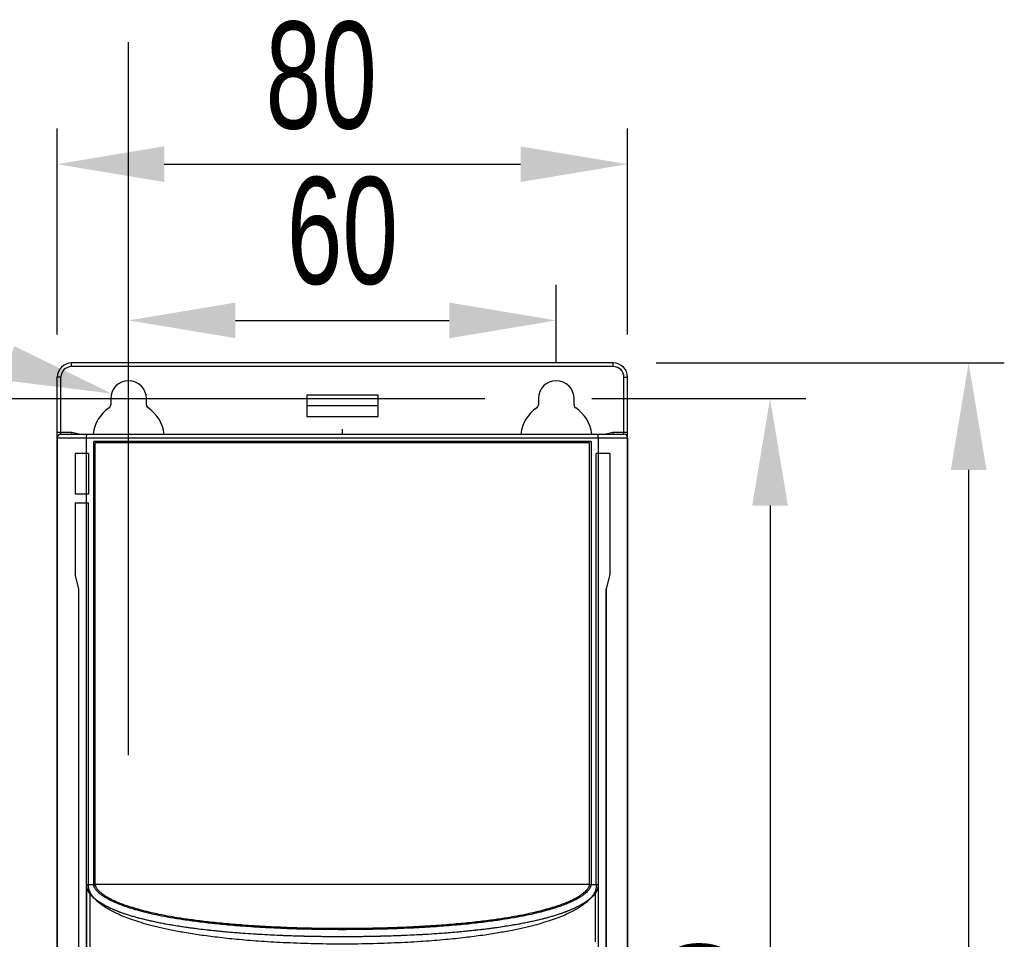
# Model space of a CAD drawing. Header units: millimetres. Extents: x 802 to 9345, y -804 to 1180.
# Tile 71 of 189: x 1734 to 1872, y -250 to -121. Entities that reach past the tile are written whole.
import ezdxf

# ---------------------------------------------------------------- set-up
doc = ezdxf.new("R2010")
doc.units = ezdxf.units.MM
doc.header["$LTSCALE"] = 30.734
doc.header["$PDMODE"] = 3
doc.header["$PDSIZE"] = 0.3
doc.layers.get('0').update_dxf_attribs({"linetype": 'CONTINUOUS'})
doc.layers.get('Defpoints').update_dxf_attribs({"linetype": 'CONTINUOUS'})
doc.layers.add('dimension', color=3, linetype='CONTINUOUS')
doc.styles.get("Standard").update_dxf_attribs({"font": 'txt', "width": 0.7})
doc.dimstyles.get("Standard").update_dxf_attribs({"dimtxt": 10, "dimasz": 10, "dimexe": 10, "dimexo": 3, "dimgap": 3, "dimtad": 1, "dimdec": 1, "dimdsep": 46, "dimtxsty": 'Standard', "dimcen": 10, "dimclrd": 2, "dimclre": 2, "dimclrt": 2, "dimadec": 0, "dimazin": 0, "dimtp": 0.01, "dimtm": 0.01, "dimtfac": 1, "dimtofl": 0, "dimtmove": 0, "dimatfit": 3, "dimfxl": 1, "dimtolj": 1, "dimarcsym": 0})

# ---------------------------------------------------------------- blocks, each defined once
blk = doc.blocks.new('*D8030')
at = {"layer": 'Defpoints', "color": 0, "transparency": 16777216}
for p in [(1819.21, -141.14), (1739.21, -170.02), (1819.21, -170.02)]:
    blk.add_point(p, dxfattribs=at)
at = {"layer": 'dimension', "lineweight": -2, "transparency": 16777216}
for p, q in [((1739.21, -165.02), (1739.21, -136.14)), ((1819.21, -165.02), (1819.21, -136.14)), ((1754.21, -141.14), (1804.21, -141.14))]:
    blk.add_line(p, q, dxfattribs=at)
at = {"layer": 'dimension', "transparency": 16777216}
for points in [[(1754.21, -138.64), (1754.21, -143.64), (1739.21, -141.14)], [(1804.21, -138.64), (1804.21, -143.64), (1819.21, -141.14)]]:
    blk.add_solid(points, dxfattribs=at)
at = {"layer": 'dimension', "transparency": 16777216, "insert": (1776.23, -121.14), "char_height": 15, "attachment_point": 2}
blk.add_mtext('\\A1;80', dxfattribs=at)
blk = doc.blocks.new('*D8131')
at = {"layer": 'Defpoints', "color": 0, "transparency": 16777216}
for p in [(1818.21, -169.02), (1818.21, -354.02), (1867.07, -354.02)]:
    blk.add_point(p, dxfattribs=at)
at = {"layer": 'dimension', "lineweight": -2, "transparency": 16777216}
for p, q in [((1823.21, -169.02), (1872.07, -169.02)), ((1867.07, -184.02), (1867.07, -339.02)), ((1823.21, -354.02), (1872.07, -354.02))]:
    blk.add_line(p, q, dxfattribs=at)
at = {"layer": 'dimension', "transparency": 16777216}
for points in [[(1864.57, -184.02), (1869.57, -184.02), (1867.07, -169.02)], [(1864.57, -339.02), (1869.57, -339.02), (1867.07, -354.02)]]:
    blk.add_solid(points, dxfattribs=at)
at = {"layer": 'dimension', "transparency": 16777216, "insert": (1847.07, -265.5), "char_height": 15, "attachment_point": 2, "rotation": 90}
blk.add_mtext('\\A1;185', dxfattribs=at)
blk = doc.blocks.new('*D82')
at = {"layer": 'Defpoints', "color": 0, "transparency": 16777216}
for p in [(1746.81, -173.31), (1751.61, -174.72)]:
    blk.add_point(p, dxfattribs=at)
at = {"layer": 'dimension', "lineweight": -2, "transparency": 16777216}
for p, q in [((1749.21, -224.02), (1749.21, -124.02)), ((1684.36, -154.84), (1732.43, -169.05)), ((1699.21, -174.02), (1799.21, -174.02))]:
    blk.add_line(p, q, dxfattribs=at)
at = {"layer": 'dimension', "transparency": 16777216}
blk.add_solid([(1733.14, -166.65), (1731.72, -171.45), (1746.81, -173.31)], dxfattribs=at)
at = {"layer": 'dimension', "transparency": 16777216, "insert": (1701.09, -146.75), "char_height": 15, "attachment_point": 5, "rotation": 343.5246}
blk.add_mtext('\\A1;∅5', dxfattribs=at)
blk = doc.blocks.new('*D90')
at = {"layer": 'Defpoints', "color": 0, "transparency": 16777216}
for p in [(1809.21, -163.05), (1749.21, -174.02), (1809.21, -174.02)]:
    blk.add_point(p, dxfattribs=at)
at = {"layer": 'dimension', "lineweight": -2, "transparency": 16777216}
for p, q in [((1749.21, -169.02), (1749.21, -158.05)), ((1809.21, -169.02), (1809.21, -158.05)), ((1764.21, -163.05), (1794.21, -163.05))]:
    blk.add_line(p, q, dxfattribs=at)
at = {"layer": 'dimension', "transparency": 16777216}
for points in [[(1764.21, -160.55), (1764.21, -165.55), (1749.21, -163.05)], [(1794.21, -160.55), (1794.21, -165.55), (1809.21, -163.05)]]:
    blk.add_solid(points, dxfattribs=at)
at = {"layer": 'dimension', "transparency": 16777216, "insert": (1779.21, -150.55), "char_height": 15, "attachment_point": 5}
blk.add_mtext('\\A1;60', dxfattribs=at)
blk = doc.blocks.new('*D91')
at = {"layer": 'Defpoints', "color": 0, "transparency": 16777216}
for p in [(1809.21, -174.02), (1809.21, -349.02), (1839.21, -349.02)]:
    blk.add_point(p, dxfattribs=at)
at = {"layer": 'dimension', "lineweight": -2, "transparency": 16777216}
for p, q in [((1814.21, -174.02), (1844.21, -174.02)), ((1839.21, -189.02), (1839.21, -334.02)), ((1814.21, -349.02), (1844.21, -349.02))]:
    blk.add_line(p, q, dxfattribs=at)
at = {"layer": 'dimension', "transparency": 16777216}
for points in [[(1836.71, -189.02), (1841.71, -189.02), (1839.21, -174.02)], [(1836.71, -334.02), (1841.71, -334.02), (1839.21, -349.02)]]:
    blk.add_solid(points, dxfattribs=at)
at = {"layer": 'dimension', "transparency": 16777216, "insert": (1826.71, -261.52), "char_height": 15, "attachment_point": 5, "rotation": 90}
blk.add_mtext('\\A1;175', dxfattribs=at)

msp = doc.modelspace()

# ---------------------------------------------------------------- linework, layer by layer
at = {"linetype": 'Continuous'}
for p, q in [((1741.21, -169.52), (1741.21, -169.02)), ((1817.21, -169.02), (1741.21, -169.02)), ((1817.21, -169.52), (1741.21, -169.52)), ((1817.21, -169.52), (1817.21, -169.02)), ((1739.21, -352.02), (1739.21, -171.02)), ((1739.71, -171.02), (1739.21, -171.02)), ((1739.71, -179.02), (1739.71, -171.02)), ((1818.71, -179.02), (1818.71, -171.02)), ((1818.71, -171.02), (1819.21, -171.02)), ((1819.21, -352.02), (1819.21, -171.02)), ((1746.71, -174.02), (1746.71, -174.91)), ((1751.71, -174.91), (1751.71, -174.02)), ((1774.21, -173.52), (1774.21, -176.52)), ((1784.21, -173.52), (1774.21, -173.52)), ((1784.21, -176.52), (1784.21, -173.52)), ((1806.71, -174.02), (1806.71, -174.91)), ((1811.71, -174.91), (1811.71, -174.02)), ((1784.21, -175.02), (1774.21, -175.02)), ((1774.21, -176.52), (1784.21, -176.52)), ((1739.21, -178.72), (1741.25, -178.72)), ((1739.21, -179.52), (1739.21, -284.66)), ((1739.21, -179.52), (1743.32, -179.52)), ((1739.21, -179.52), (1819.21, -179.52)), ((1739.71, -179.02), (1818.71, -179.02)), ((1741.25, -178.72), (1741.21, -179.02)), ((1741.25, -178.72), (1742.45, -179.02)), ((1743.32, -253.2), (1743.32, -179.52)), ((1743.32, -242.17), (1743.32, -179.52)), ((1779.21, -179.02), (1779.21, -178.3)), ((1815.1, -179.52), (1815.1, -242.17)), ((1815.1, -179.52), (1815.1, -252.92)), ((1815.1, -179.52), (1819.21, -179.52)), ((1815.97, -179.02), (1817.17, -178.72)), ((1817.17, -178.72), (1819.21, -178.72)), ((1817.17, -178.72), (1817.21, -179.02)), ((1819.21, -179.52), (1819.21, -284.66)), ((1744.32, -242.17), (1744.32, -180.02)), ((1814.1, -180.02), (1744.32, -180.02)), ((1744.52, -242.17), (1744.52, -180.22)), ((1813.9, -180.22), (1744.52, -180.22)), ((1813.9, -242.17), (1813.9, -180.22)), ((1814.1, -180.02), (1814.1, -242.17)), ((1741.71, -181.72), (1741.71, -187.42)), ((1743.58, -181.7), (1743.58, -187.42)), ((1814.83, -242.17), (1814.83, -181.7)), ((1816.71, -181.72), (1816.71, -198.71)), ((1743.58, -187.42), (1741.71, -187.42)), ((1741.71, -188.62), (1741.71, -198.71)), ((1741.71, -188.62), (1743.58, -188.62)), ((1743.58, -242.17), (1743.58, -188.62)), ((1742.21, -200.71), (1741.71, -198.71)), ((1816.71, -198.71), (1816.21, -200.71)), ((1742.21, -322.32), (1742.21, -200.71)), ((1816.21, -200.71), (1816.21, -322.32)), ((1816.21, -283.91), (1816.21, -200.71)), ((1743.32, -242.17), (1743.32, -253.2)), ((1743.32, -242.17), (1744.52, -242.17)), ((1813.9, -242.17), (1744.52, -242.17)), ((1813.9, -242.17), (1815.1, -242.17)), ((1815.1, -242.17), (1815.1, -252.92)), ((1743.76, -243.17), (1743.76, -251.27)), ((1814.65, -243.17), (1814.65, -250.22))]:
    msp.add_line(p, q, dxfattribs=at)
for centre, radius, start, end in [((1741.21, -171.02), 2, 90, 180), ((1741.21, -171.02), 1.5, 90, 180), ((1817.21, -171.02), 2, 0, 90), ((1817.21, -171.02), 1.5, 0, 90), ((1749.21, -174.02), 2.5, 0, 180), ((1809.21, -174.02), 2.5, 0, 180), ((1749.21, -179.52), 5, 123.0557, 174.2549), ((1746.21, -174.91), 0.5, 303.0557, 0), ((1752.21, -174.91), 0.5, 180, 236.9443), ((1749.21, -179.52), 5, 5.7451, 56.9443), ((1809.21, -179.52), 5, 123.0557, 174.2549), ((1806.21, -174.91), 0.5, 303.0557, 0), ((1812.21, -174.91), 0.5, 180, 236.9443), ((1809.21, -179.52), 5, 5.7451, 56.9443), ((1739.71, -179.52), 0.5, 90, 180), ((1818.71, -179.52), 0.5, 0, 90)]:
    msp.add_arc(centre, radius, start, end, dxfattribs=at)
for points, knots in [([(1743.32, -179.52), (1743.32, -179.45), (1743.32, -179.36), (1743.33, -179.24), (1743.33, -179.17), (1743.34, -179.1), (1743.35, -179.06), (1743.35, -179.03), (1743.36, -179.02), (1743.37, -179.02)], [0, 0, 0, 0, 0.378615, 0.549652, 0.699636, 0.822988, 0.915318, 0.973871, 1, 1, 1, 1]), ([(1815.1, -179.52), (1815.1, -179.45), (1815.1, -179.36), (1815.09, -179.24), (1815.08, -179.17), (1815.08, -179.1), (1815.07, -179.06), (1815.06, -179.03), (1815.06, -179.02), (1815.05, -179.02)], [0, 0, 0, 0, 0.378615, 0.549652, 0.699636, 0.822988, 0.915318, 0.973871, 1, 1, 1, 1]), ([(1743.58, -181.7), (1743.5, -181.7), (1743.34, -181.7), (1743.11, -181.7), (1742.89, -181.7), (1742.68, -181.7), (1742.49, -181.7), (1742.32, -181.7), (1742.16, -181.71), (1742.03, -181.71), (1741.92, -181.71), (1741.83, -181.71), (1741.77, -181.71), (1741.73, -181.71), (1741.71, -181.72), (1741.71, -181.72)], [0, 0, 0, 0, 0.128947, 0.253145, 0.371317, 0.482251, 0.584808, 0.677935, 0.760676, 0.832182, 0.891718, 0.938675, 0.972573, 0.99307, 1, 1, 1, 1]), ([(1816.71, -181.72), (1816.7, -181.72), (1816.69, -181.71), (1816.65, -181.71), (1816.59, -181.71), (1816.5, -181.71), (1816.39, -181.71), (1816.25, -181.71), (1816.1, -181.7), (1815.92, -181.7), (1815.73, -181.7), (1815.53, -181.7), (1815.3, -181.7), (1815.07, -181.7), (1814.91, -181.7), (1814.83, -181.7)], [0, 0, 0, 0, 0.00693, 0.027426, 0.061324, 0.108281, 0.167818, 0.239324, 0.322065, 0.415192, 0.517749, 0.628683, 0.746856, 0.871053, 1, 1, 1, 1]), ([(1815.1, -242.17), (1815.1, -242.27), (1815.08, -242.47), (1814.98, -242.85), (1814.76, -243.3), (1814.4, -243.77), (1813.97, -244.18), (1813.5, -244.54), (1812.84, -244.97), (1811.97, -245.43), (1810.89, -245.89), (1809.78, -246.3), (1808.66, -246.65), (1807.14, -247.07), (1805.22, -247.51), (1802.89, -247.94), (1800.55, -248.29), (1798.2, -248.58), (1795.84, -248.82), (1792.69, -249.09), (1788.73, -249.32), (1783.97, -249.48), (1779.21, -249.53), (1774.45, -249.48), (1769.69, -249.32), (1765.73, -249.09), (1762.58, -248.82), (1760.22, -248.58), (1757.86, -248.29), (1755.52, -247.94), (1753.2, -247.51), (1751.28, -247.07), (1749.76, -246.65), (1748.64, -246.3), (1747.53, -245.89), (1746.45, -245.43), (1745.58, -244.97), (1744.92, -244.54), (1744.45, -244.18), (1744.02, -243.77), (1743.65, -243.3), (1743.43, -242.85), (1743.34, -242.47), (1743.32, -242.27), (1743.32, -242.17)], [0, 0, 0, 0, 0.003922, 0.007841, 0.01565, 0.023447, 0.031232, 0.039007, 0.046778, 0.062305, 0.077832, 0.093365, 0.108905, 0.124453, 0.155577, 0.186743, 0.217949, 0.249191, 0.280467, 0.311773, 0.374457, 0.437211, 0.5, 0.562789, 0.625543, 0.688227, 0.719533, 0.750809, 0.782051, 0.813257, 0.844423, 0.875547, 0.891095, 0.906635, 0.922168, 0.937695, 0.953222, 0.960993, 0.968768, 0.976553, 0.98435, 0.992159, 0.996078, 1, 1, 1, 1]), ([(1815.1, -242.17), (1815.1, -242.24), (1815.09, -242.39), (1815.05, -242.61), (1814.98, -242.84), (1814.87, -243.08), (1814.72, -243.34), (1814.53, -243.61), (1814.27, -243.89), (1813.95, -244.19), (1813.56, -244.49), (1813.09, -244.81), (1812.53, -245.13), (1811.89, -245.46), (1811.14, -245.79), (1810.28, -246.12), (1809.3, -246.45), (1808.18, -246.79), (1806.92, -247.12), (1805.49, -247.44), (1803.88, -247.76), (1802.08, -248.06), (1800.05, -248.36), (1797.77, -248.63), (1795.21, -248.88), (1792.33, -249.11), (1789.09, -249.3), (1785.42, -249.44), (1781.32, -249.52), (1777.04, -249.52), (1772.95, -249.44), (1769.28, -249.29), (1766.05, -249.1), (1763.18, -248.88), (1760.62, -248.63), (1758.35, -248.35), (1756.32, -248.06), (1754.52, -247.75), (1752.91, -247.44), (1751.49, -247.11), (1750.23, -246.78), (1749.12, -246.45), (1748.14, -246.12), (1747.28, -245.79), (1746.53, -245.46), (1745.88, -245.13), (1745.33, -244.81), (1744.86, -244.49), (1744.47, -244.19), (1744.15, -243.89), (1743.89, -243.61), (1743.69, -243.34), (1743.55, -243.08), (1743.44, -242.84), (1743.37, -242.61), (1743.33, -242.39), (1743.32, -242.24), (1743.32, -242.17)], [0, 0, 0, 0, 0.002862, 0.005811, 0.008939, 0.012352, 0.016177, 0.020542, 0.025541, 0.031255, 0.037771, 0.045181, 0.053588, 0.063103, 0.073845, 0.085949, 0.099562, 0.114849, 0.131992, 0.151199, 0.172701, 0.19676, 0.223674, 0.253786, 0.287504, 0.325333, 0.367888, 0.41587, 0.470619, 0.530191, 0.584779, 0.632677, 0.675152, 0.712913, 0.74657, 0.776627, 0.803493, 0.827509, 0.848972, 0.868145, 0.885257, 0.900516, 0.914104, 0.926188, 0.936916, 0.946421, 0.954823, 0.962232, 0.968747, 0.974462, 0.979461, 0.983825, 0.98765, 0.991062, 0.99419, 0.997138, 1, 1, 1, 1]), ([(1743.76, -243.17), (1743.74, -243.12), (1743.7, -243.01), (1743.65, -242.84), (1743.61, -242.64), (1743.59, -242.41), (1743.58, -242.25), (1743.58, -242.17)], [0, 0, 0, 0, 0.156627, 0.335294, 0.535362, 0.756885, 1, 1, 1, 1]), ([(1814.1, -242.17), (1814.1, -242.2), (1814.09, -242.27), (1814.07, -242.37), (1814.04, -242.49), (1813.98, -242.63), (1813.89, -242.79), (1813.75, -242.97), (1813.56, -243.18), (1813.3, -243.42), (1812.97, -243.68), (1812.56, -243.96), (1812.06, -244.25), (1811.46, -244.55), (1810.76, -244.86), (1809.94, -245.18), (1808.99, -245.5), (1807.91, -245.82), (1806.68, -246.14), (1805.28, -246.46), (1803.7, -246.77), (1801.92, -247.08), (1799.92, -247.36), (1797.66, -247.64), (1795.12, -247.89), (1792.26, -248.11), (1789.04, -248.3), (1785.39, -248.44), (1781.31, -248.52), (1777.05, -248.52), (1772.98, -248.44), (1769.33, -248.29), (1766.12, -248.11), (1763.26, -247.88), (1760.73, -247.63), (1758.48, -247.36), (1756.48, -247.07), (1754.7, -246.77), (1753.12, -246.46), (1751.73, -246.14), (1750.5, -245.82), (1749.42, -245.5), (1748.48, -245.18), (1747.66, -244.86), (1746.95, -244.55), (1746.36, -244.25), (1745.86, -243.96), (1745.44, -243.68), (1745.11, -243.42), (1744.86, -243.18), (1744.67, -242.97), (1744.53, -242.79), (1744.44, -242.63), (1744.38, -242.49), (1744.34, -242.37), (1744.32, -242.27), (1744.32, -242.2), (1744.32, -242.17)], [0, 0, 0, 0, 0.002862, 0.005811, 0.008939, 0.012352, 0.016177, 0.020542, 0.025541, 0.031255, 0.037771, 0.045181, 0.053588, 0.063103, 0.073845, 0.085949, 0.099562, 0.114849, 0.131992, 0.151199, 0.172701, 0.19676, 0.223674, 0.253786, 0.287504, 0.325333, 0.367888, 0.41587, 0.470619, 0.530191, 0.584779, 0.632677, 0.675152, 0.712913, 0.74657, 0.776627, 0.803493, 0.827509, 0.848972, 0.868145, 0.885257, 0.900516, 0.914104, 0.926188, 0.936916, 0.946421, 0.954823, 0.962232, 0.968747, 0.974462, 0.979461, 0.983825, 0.98765, 0.991062, 0.99419, 0.997138, 1, 1, 1, 1]), ([(1744.52, -242.17), (1744.52, -242.19), (1744.52, -242.24), (1744.54, -242.32), (1744.57, -242.42), (1744.62, -242.53), (1744.7, -242.67), (1744.82, -242.84), (1745, -243.04), (1745.24, -243.27), (1745.56, -243.52), (1745.96, -243.79), (1746.45, -244.07), (1747.04, -244.37), (1747.73, -244.68), (1748.54, -244.99), (1749.48, -245.31), (1750.55, -245.63), (1751.77, -245.95), (1753.16, -246.26), (1754.73, -246.57), (1756.51, -246.88), (1758.51, -247.16), (1760.75, -247.43), (1763.28, -247.68), (1766.13, -247.91), (1769.34, -248.09), (1772.98, -248.24), (1777.06, -248.32), (1781.3, -248.32), (1785.38, -248.24), (1789.03, -248.1), (1792.25, -247.91), (1795.1, -247.69), (1797.64, -247.44), (1799.89, -247.17), (1801.89, -246.88), (1803.67, -246.58), (1805.24, -246.27), (1806.63, -245.95), (1807.86, -245.63), (1808.93, -245.31), (1809.87, -244.99), (1810.68, -244.68), (1811.38, -244.37), (1811.97, -244.07), (1812.46, -243.79), (1812.86, -243.52), (1813.17, -243.27), (1813.42, -243.04), (1813.6, -242.84), (1813.72, -242.67), (1813.8, -242.53), (1813.85, -242.42), (1813.88, -242.32), (1813.89, -242.24), (1813.9, -242.19), (1813.9, -242.17)], [0, 0, 0, 0, 0.002862, 0.00581, 0.008938, 0.01235, 0.016175, 0.020539, 0.025538, 0.031253, 0.037768, 0.045177, 0.053579, 0.063084, 0.073812, 0.085896, 0.099484, 0.114743, 0.131855, 0.151028, 0.172491, 0.196507, 0.223373, 0.25343, 0.287087, 0.324848, 0.367323, 0.415221, 0.469809, 0.529381, 0.58413, 0.632112, 0.674667, 0.712496, 0.746214, 0.776326, 0.80324, 0.827299, 0.848801, 0.868008, 0.885151, 0.900438, 0.914051, 0.926155, 0.936897, 0.946412, 0.954819, 0.962229, 0.968745, 0.974459, 0.979458, 0.983823, 0.987648, 0.991061, 0.994189, 0.997138, 1, 1, 1, 1]), ([(1814.83, -242.17), (1814.83, -242.25), (1814.83, -242.41), (1814.8, -242.64), (1814.76, -242.84), (1814.71, -243.01), (1814.67, -243.12), (1814.65, -243.17)], [0, 0, 0, 0, 0.243115, 0.464638, 0.664706, 0.843374, 1, 1, 1, 1]), ([(1814.65, -243.17), (1814.61, -243.26), (1814.51, -243.47), (1814.31, -243.77), (1814.05, -244.09), (1813.73, -244.43), (1813.33, -244.79), (1812.84, -245.15), (1812.27, -245.52), (1811.6, -245.9), (1810.82, -246.28), (1809.92, -246.67), (1808.89, -247.06), (1807.72, -247.45), (1806.38, -247.84), (1804.88, -248.22), (1803.18, -248.59), (1801.26, -248.95), (1799.1, -249.29), (1796.67, -249.61), (1793.94, -249.9), (1790.85, -250.16), (1787.36, -250.36), (1783.43, -250.5), (1779.2, -250.56), (1774.97, -250.5), (1771.05, -250.36), (1767.56, -250.16), (1764.47, -249.9), (1761.74, -249.61), (1759.31, -249.29), (1757.15, -248.95), (1755.24, -248.59), (1753.54, -248.22), (1752.03, -247.84), (1750.7, -247.45), (1749.53, -247.06), (1748.5, -246.67), (1747.6, -246.28), (1746.82, -245.9), (1746.15, -245.52), (1745.57, -245.15), (1745.09, -244.79), (1744.69, -244.43), (1744.37, -244.09), (1744.11, -243.77), (1743.91, -243.47), (1743.81, -243.26), (1743.76, -243.17)], [0, 0, 0, 0, 0.004319, 0.009164, 0.01467, 0.020951, 0.028089, 0.036185, 0.045348, 0.055692, 0.067353, 0.080482, 0.095246, 0.111829, 0.130435, 0.151291, 0.174653, 0.200798, 0.230083, 0.262923, 0.299803, 0.341286, 0.388051, 0.441207, 0.500085, 0.558924, 0.612121, 0.658831, 0.700294, 0.737154, 0.769976, 0.799245, 0.825378, 0.848728, 0.869573, 0.888171, 0.904751, 0.919513, 0.932642, 0.944303, 0.954648, 0.963813, 0.971909, 0.979048, 0.985329, 0.990836, 0.995681, 1, 1, 1, 1])]:
    msp.add_open_spline(points, degree=3, knots=knots, dxfattribs=at)

# ---------------------------------------------------------------- dimensions: what is measured, and where the dimension line sits
at = {"layer": 'dimension', "color": 3}
dim = msp.add_linear_dim(base=(1819.21, -141.14), p1=(1739.21, -170.02), p2=(1819.21, -170.02), dimstyle='Standard', override={"dimscale": 5, "dimtxt": 3, "dimasz": 3, "dimexe": 1, "dimexo": 1, "dimgap": 1, "dimclrd": 256, "dimclre": 256, "dimclrt": 256}, dxfattribs=at)
dim.commit()
dim.dimension.update_dxf_attribs({"geometry": '*D8030', "text_midpoint": (1776.23, -141.14), "dimtype": 160})
dim = msp.add_diameter_dim_2p(p1=(1751.61, -174.72), p2=(1746.81, -173.31), dimstyle='Standard', override={"dimscale": 5, "dimtxt": 3, "dimasz": 3, "dimexe": 1, "dimexo": 1, "dimgap": 1, "dimclrd": 256, "dimclre": 256, "dimclrt": 256}, dxfattribs=at)
dim.commit()
dim.dimension.update_dxf_attribs({"geometry": '*D82', "text_midpoint": (1697.55, -158.74), "dimtype": 163})
dim = msp.add_linear_dim(base=(1809.21, -163.05), p1=(1749.21, -174.02), p2=(1809.21, -174.02), dimstyle='Standard', override={"dimscale": 5, "dimtxt": 3, "dimasz": 3, "dimexe": 1, "dimexo": 1, "dimgap": 1, "dimclrd": 256, "dimclre": 256, "dimclrt": 256}, dxfattribs=at)
dim.commit()
dim.dimension.update_dxf_attribs({"geometry": '*D90', "text_midpoint": (1779.21, -150.55)})
for base, p1, p2, angle, picture, middle in [((1867.07, -354.02), (1818.21, -169.02), (1818.21, -354.02), 270, '*D8131', (1867.07, -265.5)), ((1839.21, -349.02), (1809.21, -174.02), (1809.21, -349.02), 90, '*D91', (1839.21, -261.52))]:
    dim = msp.add_linear_dim(base=base, p1=p1, p2=p2, angle=angle, dimstyle='Standard', override={"dimscale": 5, "dimtxt": 3, "dimasz": 3, "dimexe": 1, "dimexo": 1, "dimgap": 1, "dimclrd": 256, "dimclre": 256, "dimclrt": 256}, dxfattribs=at)
    dim.commit()
    dim.dimension.update_dxf_attribs({"geometry": picture, "text_midpoint": middle, "dimtype": 160})

doc.saveas('drawing.dxf')
